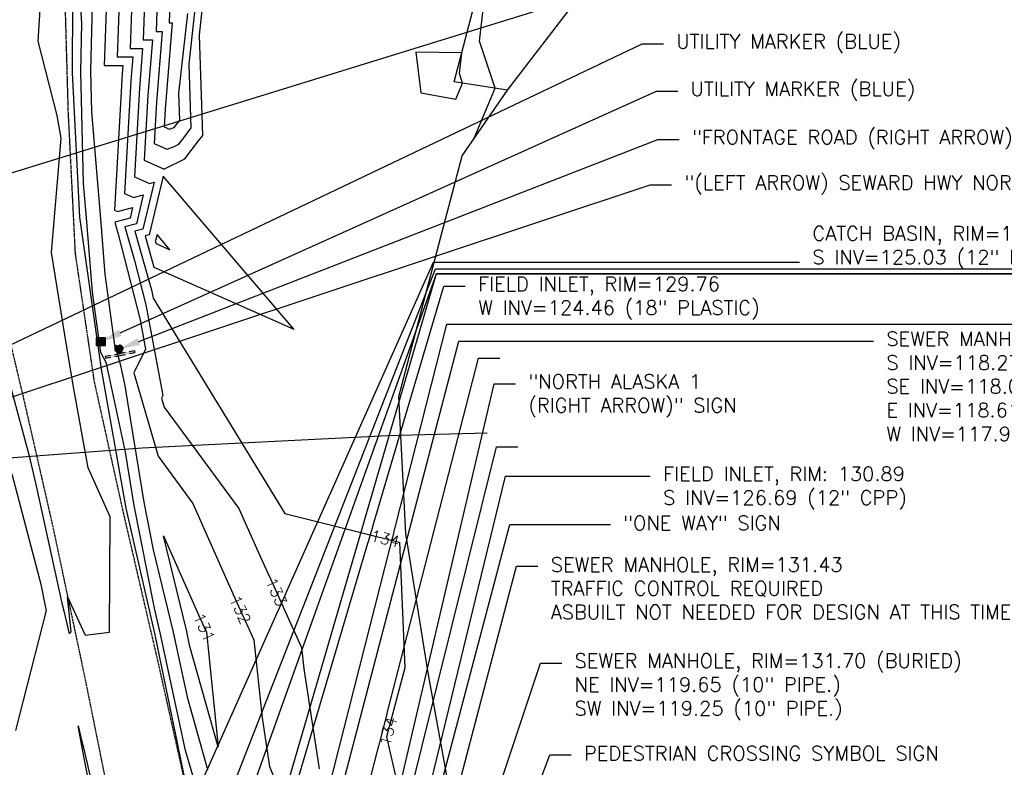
# Model space of a CAD drawing. Header units: feet. Extents: x 351431 to 355879, y 310968 to 329728.
# Tile 145 of 254: x 353538 to 353884, y 321954 to 322216. Entities that reach past the tile are written whole.
import ezdxf

# ---------------------------------------------------------------- set-up
doc = ezdxf.new("R2010")
doc.units = ezdxf.units.FT
doc.header["$MEASUREMENT"] = 0
doc.linetypes.add('D25', pattern=[0.375, 0.25, -0.125])
for name, color, linetype in [('ELTCH-EG1', 253, 'Continuous'), ('ELTCN-EG1', 251, 'Continuous'), ('ELTNB-EG1', 55, 'Continuous'), ('ELTT', 3, 'Continuous'), ('ELUG', 153, 'EGASRT'), ('ELYSP', 1, 'D25'), ('ELYSS', 2, 'Continuous'), ('ESFS', 153, 'Continuous'), ('ESMask', 155, 'Continuous'), ('ESU_Marker', 13, 'Continuous'), ('ETFS', 6, 'Continuous'), ('ETGH', 4, 'Continuous'), ('ETTC', 252, 'Continuous'), ('ETU_Marker', 30, 'Continuous'), ('ETUD', 4, 'Continuous'), ('ETUS', 2, 'Continuous')]:
    doc.layers.add(name, color=color, linetype=linetype)
doc.styles.add('ANNO-TOPO', font='simplex.shx')
doc.styles.add('L80', font='simplex', dxfattribs={"height": 4})
doc.styles.add('ROMANSM', font='romansm.shx')
doc.linetypes.add('EGASRT', pattern='A,0.15,-0.07,0.15,-0.04,["G",ROMANSM,S=0.08,R=0,X=-0.005,Y=-0.04],-0.12,0.15,-0.07,0.15,-0.04,[")",ROMANSM,S=0.08,R=0,X=-0.09,Y=-0.04],-0.075', length=1.015)

# ---------------------------------------------------------------- blocks, each defined once
blk = doc.blocks.new('ESIPUBSIGN')
at = {"layer": 'ESMask'}
h = blk.add_hatch(color=256, dxfattribs=at)
edge = h.paths.add_edge_path()
edge.add_arc((0, 0), 0.03, 90, 450)
for p, q in [((-0.03, 0.1047), (-0.0447, 0.1047)), ((-0.0447, 0.1047), (-0.0447, 0.066)), ((-0.03, 0.1047), (-0.03, 0.066)), ((-0.0447, 0.0381), (-0.0447, -0.0393)), ((-0.03, 0.0381), (-0.03, -0.0393)), ((-0.0447, -0.0672), (-0.0447, -0.1059)), ((-0.03, -0.0672), (-0.03, -0.1059)), ((-0.03, -0.1059), (-0.0447, -0.1059))]:
    blk.add_line(p, q)
for start, end in [(144.23142, 216.35632), (17.97024, 107.04945), (253.53828, 340.78828)]:
    blk.add_arc((0, 0), 0.03, start, end)
blk.add_solid([(-0.0447, -0.1059), (-0.03, -0.1059), (-0.0447, 0.1047), (-0.03, 0.1047)], dxfattribs=at)
blk = doc.blocks.new('ESIPOST')
blk.add_lwpolyline([(0.03, 0.0299), (0.03, -0.03), (-0.03, -0.03), (-0.03, 0.0299), (0.03, 0.0299)])
at = {"layer": 'ESMask'}
blk.add_solid([(-0.03, -0.03), (-0.03, 0.0299), (0.03, -0.03), (0.03, 0.0299)], dxfattribs=at)

msp = doc.modelspace()

# ---------------------------------------------------------------- linework, layer by layer
at = {"layer": 'ELTCH-EG1', "elevation": 135, "flags": 128}
for points in [[(353582.13, 322231.56), (353581.34, 322209.03), (353584.58, 322209.03)], [(353584.58, 322209.03), (353583.02, 322189.67), (353581.73, 322166.89), (353588.66, 322163.76), (353588.86, 322163.82), (353595.99, 322167.35), (353600.82, 322173.6), (353602.23, 322175.55), (353601.07, 322210.76), (353602.05, 322219.44)], [(353678.83, 322190.47), (353691.13, 322188.29), (353693.44, 322193.86), (353692.32, 322197.27), (353693.13, 322204.49), (353676.99, 322204.73), (353678.83, 322190.47)], [(353634.18, 322107.62), (353588.38, 322161.28), (353583.48, 322140.66), (353582.03, 322140.29), (353585.13, 322129.34), (353634.18, 322107.62)]]:
    msp.add_lwpolyline(points, dxfattribs=at)
at = {"layer": 'ELTCN-EG1', "flags": 128}
for points, elevation in [([(353697.56, 322174.59), (353704.83, 322192.12), (353699.43, 322208.64), (353701.68, 322228.82), (353702.22, 322233.15), (353707.04, 322250.27), (353707.67, 322252.16), (353708.59, 322253.55), (353719.6, 322270.55), (353740.02, 322276.54), (353756.86, 322287.36), (353783.22, 322297.05), (353812.15, 322308.72), (353811.66, 322316.07)], 134), ([(353569.29, 322245.68), (353567.7, 322200.1), (353574.26, 322200.09)], 132), ([(353534.94, 322087.05), (353541.32, 322063.12), (353543.93, 322051.99), (353552.85, 322011.46), (353553.6, 322008.31), (353555.42, 322000.67), (353556.08, 322001.44), (353554.84, 322013.66), (353561, 322000.24), (353569.56, 322001.35), (353569.72, 322041.75), (353562.05, 322058.89), (353556.74, 322087.96), (353553.82, 322105.58), (353549.15, 322134.49), (353552.51, 322174.61), (353551.14, 322182.48), (353544.55, 322208.61), (353546.06, 322232.74)], 134), ([(353586.41, 322226.85), (353585.89, 322212.01), (353588.03, 322212.01)], 136), ([(353590.69, 322222.14), (353590.44, 322214.99), (353591.47, 322214.99)], 137), ([(353588.03, 322212.01), (353586.02, 322187.19), (353585.2, 322172.75), (353589.6, 322170.76), (353591.95, 322171.48), (353593.92, 322172.46), (353595.24, 322174.18), (353598.2, 322178.23), (353597.46, 322200.55), (353599.53, 322218.86)], 136), ([(353591.47, 322214.99), (353589.03, 322184.7), (353588.68, 322178.61), (353590.53, 322177.77), (353592.25, 322178.29), (353594.16, 322180.92), (353593.85, 322190.33), (353597.01, 322218.29)], 137), ([(353590.75, 322135.43), (353586.22, 322140.75), (353585.73, 322138.7), (353585.59, 322138.67), (353585.89, 322137.58), (353590.75, 322135.43)], 136), ([(353536.66, 321966.85), (353547.39, 322008.95), (353547.2, 322009.99), (353547, 322011.01), (353545.65, 322017.51), (353535.34, 322056.77)], 134), ([(353563.6, 321942.01), (353560.02, 321960.18), (353558.56, 321968.49), (353559.87, 321962.95), (353560.51, 321960.25), (353571, 321914.78)], 133)]:
    msp.add_lwpolyline(points, dxfattribs=dict(at, elevation=elevation))
at = {"layer": 'ELTT', "flags": 128}
msp.add_lwpolyline([(353709.16, 322191.46), (353690.47, 322194.32), (353700.16, 322231.49), (353707.41, 322252.85), (353710.89, 322277.97), (353758.81, 322284.67), (353775.63, 322277.88), (353813.15, 322282.38)], dxfattribs=at)
at = {"layer": 'ELYSP', "flags": 128}
msp.add_lwpolyline([(353550.87, 323360.48), (353512.27, 323354.31), (353479.24, 323353.09), (353453.69, 323348.72), (353446.53, 323347.54), (353444.6, 323347.05), (353444.8, 323345.85), (353444.81, 323345.19), (353437.43, 323335.64), (353434.04, 323325.72), (353441.42, 323279.42), (353449.02, 323233.16), (353456.41, 323187.52), (353464.11, 323140.77), (353472.01, 323091.24), (353479.3, 323044.95), (353486.78, 322996.48), (353494.63, 322948.21), (353501.83, 322900.12), (353508.82, 322853.39), (353514.96, 322803.29), (353520.22, 322755.93), (353525.5, 322707.58), (353530.1, 322661.06), (353534.37, 322611.41), (353538.38, 322563.87), (353541.74, 322515.89), (353542.88, 322503.42), (353548.56, 322494.03), (353557.47, 322483.52), (353558.12, 322468.46), (353561.02, 322450.75), (353553.97, 322447), (353546.92, 322436.77), (353547.44, 322419.12), (353549.93, 322371.2), (353552.27, 322322.48), (353553.57, 322272.15), (353553.59, 322232.59), (353554.97, 322183.76), (353557.45, 322134.22), (353564.11, 322089.28), (353574.49, 322042.53), (353586.47, 321990.98), (353597.39, 321942.02), (353609.49, 321894.63), (353617.24, 321871.91), (353616.6, 321871.83), (353615.23, 321871.74), (353616.76, 321862.42), (353620.09, 321850.87), (353627.26, 321828.03), (353642.75, 321787.19), (353645.4, 321781.08), (353646.85, 321778.08), (353649.54, 321773.11), (353659.68, 321759.14), (353672.92, 321746.33), (353687.52, 321736.97), (353703.31, 321730.22), (353705.36, 321729.51), (353711.26, 321727.81), (353714.17, 321727.15), (353720.37, 321726.04), (353737.92, 321723.86), (353757.47, 321722.47), (353763.81, 321722.26), (353768.76, 321722.21), (353774.9, 321722.02), (353834.36, 321720.35), (353860.05, 321717.08), (353881.65, 321714.23), (353911.45, 321710.23), (353928.53, 321710.64), (353935.17, 321710.85), (353952.19, 321711.19), (353955.18, 321711.51), (353958.34, 321711.88), (353962.09, 321712.39), (353966.05, 321713.01), (353967.99, 321713.36), (353969.84, 321713.73), (353971.55, 321714.13), (353972.35, 321714.35), (353973.1, 321714.59), (353974.51, 321715.12), (353975.84, 321715.72), (353977.12, 321716.4), (353980.49, 321718.32), (353981.37, 321718.85), (353982.17, 321719.37), (353982.91, 321719.91), (353984.36, 321721.07), (353985.51, 321722.04), (353986.78, 321723.15), (353987.9, 321724.23), (353989.31, 321725.76), (353991.35, 321727.93), (353991.95, 321728.64), (353992.49, 321729.41), (353992.74, 321729.83), (353992.96, 321730.28), (353993.17, 321730.77), (353993.77, 321732.45), (353994.38, 321734.26), (353994.97, 321736.18), (353996.09, 321740.1), (353997.07, 321743.81), (353998.55, 321749.92), (353998.38, 321754.84), (353997.05, 321755.12), (353996.41, 321754.9)], dxfattribs=at)
msp.add_lwpolyline([(353506.07, 320824.63), (353503.46, 320782.93), (353500.33, 320734.19), (353496.72, 320684.2), (353492.59, 320634.9), (353491.44, 320617.73), (353490.07, 320613.94), (353488.23, 320610.83), (353485.39, 320609.95), (353482.76, 320611.04), (353479.98, 320615.57), (353479.45, 320631.47), (353477.93, 320681.47), (353476.75, 320731.4), (353477.14, 320781.23), (353475.6, 320830.9), (353475.05, 320881.16), (353473.84, 320931.06), (353473.13, 320980.79), (353472.12, 321030.46), (353471.6, 321080.76), (353470.75, 321126.76), (353470.2, 321176.51), (353470.34, 321226.57), (353470.3, 321276.6), (353470.42, 321326.93), (353470.07, 321376.61), (353469.79, 321426.34), (353469.66, 321476.68), (353469.55, 321526.41), (353468.6, 321576.43), (353468.52, 321598.95), (353468.45, 321626.72), (353468.27, 321676.53), (353467.81, 321726.47), (353467.54, 321776.88), (353468.44, 321826.58), (353468.46, 321876.42), (353468.45, 321926.8), (353468.74, 321976.5), (353468.89, 322026.7), (353468.61, 322076.57), (353468.69, 322126.86), (353468.12, 322177.91), (353468.07, 322228.83), (353467.13, 322279.49), (353466.13, 322329.72), (353465.57, 322380.46), (353467.33, 322399.86), (353463.16, 322430.33), (353462.19, 322452.44), (353464.18, 322454.33), (353466.4, 322453.41), (353467.86, 322451.3), (353470.73, 322430.56), (353475.53, 322389.79), (353477.12, 322380.89), (353485.47, 322330.41), (353494.99, 322279.71), (353505.44, 322229.24), (353517.18, 322177.56), (353527.93, 322131.21), (353539.12, 322084.25), (353549.65, 322038.19), (353561.08, 321984.22), (353570.67, 321936.62), (353581.84, 321888.51), (353593.53, 321842.65), (353597.88, 321829.06), (353598.93, 321829.77), (353603.67, 321819.8), (353618.98, 321779.46), (353621.27, 321773.51), (353622.41, 321770.79), (353624.6, 321765.24), (353631, 321749.5, -0.81762), (353626.57, 321744.87, 0.225016), (353562.44, 321740.06), (353561.32, 321739.48), (353560.13, 321738.79), (353557.94, 321737.38), (353556.65, 321736.5), (353556.41, 321736.35, -0.055037), (353506.64, 321712.25), (353482.87, 321705.1, -0.057493), (353426.83, 321698.34), (353376.72, 321698.15), (353350.13, 321698.02, -0.107748), (353307.72, 321705.54), (353305.8, 321706.34), (353303.72, 321707.3), (353301.68, 321708.28), (353297.59, 321710.38), (353256.32, 321733.62, 0.086105), (353224.98, 321746.78), (353215.34, 321749.34, -0.76876), (353213.59, 321755.37), (353217.2, 321759.92), (353222.34, 321767.76), (353224.39, 321770.95), (353227.2, 321775.44), (353227.7, 321776.28), (353228.54, 321777.87), (353229.93, 321780.77), (353230.31, 321781.64), (353231.05, 321783.56), (353232.42, 321786.94), (353233.04, 321788.67), (353233.18, 321789.15), (353233.97, 321791.88), (353235.59, 321797.86), (353237.15, 321803.91), (353246.82, 321852.63), (353256.31, 321901.06), (353264.08, 321941.01), (353267.01, 321950.8), (353268.3, 321950.28), (353268.82, 321949.99), (353274.47, 321986.46), (353284.88, 322036.97), (353296.01, 322088.82), (353306.5, 322140.61), (353315.06, 322190.84), (353321.92, 322241.88), (353326.28, 322296.1), (353328.87, 322347.75), (353330.09, 322390.37), (353330.34, 322462.82), (353329.91, 322524.55), (353328.65, 322562.41), (353329.67, 322567.85), (353332.43, 322571.37), (353335.15, 322572.35), (353339.03, 322571.06), (353342.59, 322568.32), (353346.33, 322523.2), (353348.78, 322473.96), (353353.15, 322424.64), (353356.11, 322374.67), (353358.7, 322325.49), (353360.94, 322276.17), (353362.5, 322225.99), (353363.61, 322176.73), (353364.65, 322127.05), (353365.16, 322078.18), (353365.95, 322028.24), (353365.04, 321978.64), (353365.03, 321929.34), (353365.16, 321879.64), (353365.54, 321825.59), (353367.07, 321776.1), (353367.15, 321725.83), (353367.22, 321676.06), (353367.41, 321626.24), (353367.34, 321576.47), (353366.92, 321526.51), (353366.08, 321476.15), (353365.92, 321426.76), (353366.14, 321376.02), (353366.62, 321326.46), (353366.55, 321276.13), (353366.95, 321225.84), (353366.97, 321176.2), (353366.94, 321125.87), (353366.88, 321076.23), (353367.03, 321026.23), (353367.23, 320975.65), (353367.48, 320929.85), (353367.29, 320884.96), (353364.76, 320882.42), (353361.73, 320882.17), (353360.44, 320885.86), (353355.3, 320929.84), (353349.12, 320979.72), (353343.95, 321029.62), (353339.92, 321061.4), (353331.62, 321117.06), (353322.97, 321169.11), (353312.96, 321219.73), (353301.05, 321272.58), (353289.15, 321323.44), (353274.08, 321374.63), (353256.71, 321422.68), (353238.85, 321469.1), (353220.66, 321519.3), (353216.16, 321526.6, -0.085093), (353210.74, 321536.42), (353198.56, 321569.49), (353198.18, 321570.56), (353196.06, 321575.58), (353194.93, 321578.26), (353192.68, 321583.25), (353192.35, 321583.87), (353181.13, 321603.22), (353180.63, 321604.37, -0.788542), (353185.33, 321608.86), (353186.17, 321608.68), (353197.23, 321606.24), (353207.96, 321603.97), (353208.94, 321603.77), (353209.85, 321603.64), (353210.32, 321603.62), (353211.07, 321603.66), (353220.23, 321604.62), (353223.1, 321604.99), (353226.03, 321605.46), (353227.54, 321605.75), (353229.09, 321606.08), (353230.71, 321606.45), (353231.75, 321606.73), (353232.74, 321607.02), (353233.68, 321607.34), (353235.47, 321608.03), (353237.19, 321608.79), (353240.69, 321610.46), (353242.61, 321611.34), (353243.64, 321611.83), (353245.84, 321612.97), (353248.03, 321614.19), (353258.79, 321620.96, -0.075575), (353319.38, 321646.59), (353344.98, 321652.13, -0.021543), (353378.57, 321655.14), (353385.61, 321655.28), (353424.79, 321655.26), (353466.24, 321655.6), (353474.26, 321655.59), (353477.62, 321655.42), (353479.27, 321655.29), (353480.93, 321655.11), (353482.44, 321654.88), (353486.36, 321654.11), (353488.78, 321653.59), (353491.14, 321653.04), (353493.5, 321652.45), (353495.94, 321651.79), (353498.55, 321651.04), (353500.97, 321650.3), (353502.45, 321649.79), (353503.88, 321649.26), (353505.31, 321648.68), (353506.78, 321648.03), (353508.33, 321647.3), (353509.83, 321646.56), (353513.09, 321644.87), (353516.46, 321643.06), (353522.24, 321639.84), (353524.72, 321638.42), (353557.73, 321617.72, 0.125973), (353589.54, 321606.37), (353590.74, 321606.15, -0.61117), (353594.14, 321598.29), (353583.39, 321580.29), (353580.64, 321575.1), (353580.1, 321574.02), (353579.32, 321572.33), (353577.96, 321569.33), (353577.26, 321567.63), (353576.92, 321566.68), (353575.82, 321563.48), (353574.52, 321559.54), (353573.92, 321557.57), (353573.34, 321555.5), (353572.77, 321553.27), (353572.5, 321552.11), (353571.98, 321549.55), (353571.5, 321546.87), (353570.76, 321542.2), (353570.47, 321540.19), (353569.57, 321532.63), (353564, 321484.74), (353558.21, 321435.29), (353555.42, 321411.56), (353552.45, 321401.62), (353551.17, 321402.26), (353550.58, 321402.5), (353548.63, 321384.55), (353543.21, 321334.67), (353537.78, 321284.94), (353532.06, 321233.97), (353527.37, 321182.77), (353524.09, 321132.73), (353520.99, 321082.39), (353518.21, 321030.45), (353515.38, 320980.99), (353512.3, 320929.94), (353509.4, 320880.56), (353506.02, 320824.87)], format="xyb", dxfattribs=at)
at = {"layer": 'ELYSS', "flags": 128}
msp.add_lwpolyline([(353568.95, 322446.74), (353562.02, 322448.84), (353557.1, 322442.78), (353555.26, 322390.76), (353555.42, 322344.44), (353556.77, 322299.44), (353556.66, 322248.05), (353556.46, 322197.53), (353559.05, 322146.88), (353566.59, 322093.54), (353575.24, 322044.77), (353585.41, 322000.35), (353595.86, 321949.97), (353608.24, 321901.35), (353619.51, 321871.86), (353631.47, 321859.35)], dxfattribs=at)
at = {"layer": 'ETFS', "linetype": 'ByBlock', "lineweight": -2}
for p, q in [((353761.99, 322174.09), (353769.49, 322174.09)), ((353759.33, 322158.16), (353766.83, 322158.16)), ((353684.25, 322127.05), (353931.33, 322127.05)), ((353684.25, 322127.03), (353931.42, 322127.03)), ((353687.9, 322109.35), (353975.71, 322109.35)), ((353699.01, 322097.44), (353706.51, 322097.44)), ((353704.55, 322088.4), (353712.05, 322088.4)), ((353705.34, 322066.26), (353712.84, 322066.26)), ((353709.99, 322039.07), (353745.32, 322039.07)), ((353724.04, 321958.3), (353731.54, 321958.3))]:
    msp.add_line(p, q, dxfattribs=at)
for points in [[(353579.83, 322103.28), (353761.99, 322174.09)], [(353531.47, 322082.52), (353759.33, 322158.16)], [(353658.25, 321782.68), (353724.04, 321958.3)]]:
    msp.add_lwpolyline(points, dxfattribs=at)
at = {"layer": 'ETFS'}
msp.add_solid([(353580.28, 322102.12), (353572.84, 322100.57), (353579.38, 322104.45)], dxfattribs=at)
at = {"layer": 'ETGH', "linetype": 'ByBlock', "lineweight": -2}
msp.add_lwpolyline([(353509.67, 322154.62), (353765.52, 322233.58)], dxfattribs=at)
at = {"layer": 'ETU_Marker', "linetype": 'ByBlock', "lineweight": -2}
for p, q in [((353756.44, 322207.68), (353763.94, 322207.68)), ((353761.45, 322191.05), (353768.95, 322191.05))]:
    msp.add_line(p, q, dxfattribs=at)
for points in [[(353534.14, 322101.78), (353756.44, 322207.68)], [(353573.29, 322106.27), (353761.45, 322191.05)]]:
    msp.add_lwpolyline(points, dxfattribs=at)
at = {"layer": 'ETU_Marker'}
msp.add_solid([(353573.81, 322105.13), (353566.46, 322103.19), (353572.78, 322107.41)], dxfattribs=at)
at = {"layer": 'ETUD', "linetype": 'ByBlock', "lineweight": -2}
for p, q in [((353683.25, 322131.04), (353811.75, 322131.04)), ((353683.96, 322128.7), (354054.07, 322128.7)), ((353686.91, 322122.63), (353694.41, 322122.63)), ((353708.55, 322056), (353759.33, 322056))]:
    msp.add_line(p, q, dxfattribs=at)
at = {"layer": 'ETUS', "linetype": 'ByBlock', "lineweight": -2}
for p, q in [((353692.16, 322103.35), (353837.67, 322103.35)), ((353712.41, 322024.51), (353719.91, 322024.51)), ((353720.74, 321990.43), (353728.24, 321990.43))]:
    msp.add_line(p, q, dxfattribs=at)

# ---------------------------------------------------------------- block references
at = {"layer": 'ESFS', "xscale": 49.99999999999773, "yscale": 49.99999999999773, "zscale": 49.99999999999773, "rotation": 100.9318651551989}
msp.add_blockref('ESIPUBSIGN', (353572.84, 322100.57), dxfattribs=at)
at = {"layer": 'ESU_Marker', "xscale": 50, "yscale": 50, "zscale": 50}
msp.add_blockref('ESIPOST', (353566.46, 322103.19), dxfattribs=at)

# ---------------------------------------------------------------- texts
at = {"layer": 'ETFS', "char_height": 5, "attachment_point": 1, "style": 'ANNO-TOPO'}
for s, insert in [('"FRONTAGE ROAD (RIGHT ARROW)" SIGN', (353773.99, 322177.43)), ('"(LEFT ARROW) SEWARD HWY NORTH" SIGN', (353771.33, 322161.5)), ('"NORTH ALASKA 1\\P(RIGHT ARROW)" SIGN', (353716.55, 322091.73)), ('"ONE WAY" SIGN', (353749.82, 322042.07)), ('PEDESTRIAN CROSSING SYMBOL SIGN', (353736.04, 321961.3))]:
    msp.add_mtext(s, dxfattribs=dict(at, insert=insert))
at = {"layer": 'ETU_Marker', "char_height": 5, "attachment_point": 1, "style": 'ANNO-TOPO'}
for insert in [(353768.44, 322211.01), (353773.45, 322194.38)]:
    msp.add_mtext('UTILITY MARKER (BLUE)', dxfattribs=dict(at, insert=insert))
at = {"layer": 'ETUD', "char_height": 5, "attachment_point": 1, "style": 'ANNO-TOPO'}
for s, insert in [('CATCH BASIN, RIM=129.50\\PS INV=125.03 (12" PLASTIC)', (353816.25, 322143.66)), ('FIELD INLET, RIM=129.76\\PW INV=124.46 (18" PLASTIC)', (353698.91, 322125.96)), ('FIELD INLET, RIM: 130.89\\PS INV=126.69 (12" CPP)', (353763.83, 322059.34))]:
    msp.add_mtext(s, dxfattribs=dict(at, insert=insert))
at = {"layer": 'ETUS', "char_height": 5, "attachment_point": 1, "style": 'ANNO-TOPO'}
for s, insert in [('SEWER MANHOLE, RIM=131.80\\PS INV=118.27 (8" PIPE.)\\PSE INV=118.02 (8" PIPE.)\\PE INV=118.61 (8" PIPE.)\\PW INV=117.97 (8" PIPE.)', (353842.17, 322106.69)), ('SEWER MANHOLE, RIM=131.43\\PTRAFFIC CONTROL REQUIRED\\PASBUILT NOT NEEDED FOR DESIGN AT THIS TIME', (353724.41, 322027.51)), ('SEWER MANHOLE, RIM=131.70 (BURIED)\\PNE INV=119.65 (10" PIPE.)\\PSW INV=119.25 (10" PIPE.)', (353732.74, 321993.77))]:
    msp.add_mtext(s, dxfattribs=dict(at, insert=insert))

# ---------------------------------------------------------------- next in the draw order: texts
at = {"layer": 'ETTC', "char_height": 4, "attachment_point": 5, "style": 'L80', "bg_fill": 3, "box_fill_scale": 1.2, "bg_fill_color": 256}
for s, insert, rotation, bg_fill_transparency in [('{134}', (353666.28, 322034.1, 134), 345.8835, 702), ('{133}', (353628.12, 322015.4, 133), 294.4524, 697), ('{132}', (353615.45, 322009.19, 132), 294.4524, 692), ('{131}', (353602.78, 322002.98, 131), 294.4524, 687), ('{134}', (353667.27, 321966.55, 134), 75.0905, 752)]:
    msp.add_mtext(s, dxfattribs=dict(at, insert=insert, rotation=rotation, bg_fill_transparency=bg_fill_transparency))

# ---------------------------------------------------------------- next in the draw order: linework, layer by layer
at = {"layer": 'ELTCN-EG1', "flags": 128}
for points, elevation in [([(353598.74, 321951.04), (353596.26, 321959.81), (353587.48, 322000.66), (353585.28, 322009.75), (353578.22, 322045.77), (353575.13, 322064.48), (353568.86, 322093.96), (353568.42, 322095.6), (353566.51, 322099.45), (353563.51, 322120.55), (353561.43, 322146.69), (353560.43, 322158.68), (353559.47, 322197.82), (353559.87, 322214.94), (353557.68, 322248.12)], 133), ([(353573.57, 322240.97), (353572.25, 322203.08), (353577.7, 322203.07), (353577.02, 322194.65), (353574.78, 322155.18), (353578, 322153.72), (353581.38, 322154.66), (353578.98, 322144.56), (353574.91, 322143.52), (353578.26, 322131.7), (353582.25, 322116.13), (353588.24, 322084.29), (353587.8, 322083.4), (353588.71, 322080.26), (353614.95, 322044.7), (353621.15, 322030.73), (353636.95, 321995.98), (353637.73, 321988.42), (353643.15, 321953.4)], 133), ([(353604.09, 321953.02), (353597.01, 321978.02), (353592, 322001.34), (353585.01, 322030.18), (353581.73, 322046.94), (353575.01, 322087.67), (353573.49, 322094.82), (353572.16, 322099.81), (353571.52, 322101.11), (353568.06, 322126.85), (353566.51, 322146.28), (353563.36, 322183.8), (353563.01, 322198.17), (353563.89, 322235.43)], 132), ([(353577.85, 322236.27), (353576.8, 322206.05), (353581.14, 322206.05), (353580.02, 322192.16), (353578.25, 322161.04), (353583.54, 322158.65), (353585.15, 322159.09), (353581.23, 322142.61), (353578.47, 322141.9), (353583.96, 322122.5), (353584.26, 322121.35), (353584.8, 322118.48), (353631.08, 322042.95), (353671.29, 322032.84), (353673.19, 321988.78), (353666.75, 321964.6), (353670.65, 321947.7)], 134), ([(353574.26, 322200.09), (353574.02, 322197.14), (353571.3, 322149.33), (353572.46, 322148.8), (353577.61, 322150.22), (353576.73, 322146.52), (353571.35, 322145.14), (353572.55, 322140.9), (353580.24, 322110.9), (353582.18, 322100.58), (353578.08, 322092.26), (353586.61, 322062.99), (353598.81, 322046.44), (353611.22, 322018.5), (353620.23, 321998.67), (353623.09, 321971.23), (353625.72, 321954.17), (353637.89, 321924.87)], 132), ([(353607.7, 321961.13), (353597.76, 321996.23), (353596.51, 322002.02), (353588.52, 322035.04), (353601.28, 322006.28), (353603.52, 322001.36), (353607.7, 321961.13)], 131)]:
    msp.add_lwpolyline(points, dxfattribs=dict(at, elevation=elevation))
at = {"layer": 'ELTNB-EG1'}
msp.add_polyline3d([(353904.69, 321815.94, 140.17), (353858.9, 321801.9, 139.52), (353821.11, 321800.76, 138.87), (353815.47, 321822.09, 138.66), (353803.47, 321877.65, 138.2), (353710.8, 321886.9, 134.95), (353708.75, 321887.13, 135.09), (353702.73, 321888.52, 134.6), (353697.94, 321890.16, 134.74), (353690.05, 321939.38, 134.15), (353681.39, 321987.09, 134.17), (353673.55, 322035.89, 134.05), (353671.09, 322083.98, 134.15), (353693.29, 322168.37, 134.14), (353709.16, 322191.46, 133.62), (353775.63, 322277.88, 132.44)], dxfattribs=at)
at = {"layer": 'ELUG', "flags": 128}
msp.add_lwpolyline([(353210.68, 321993.52), (353246.11, 322006.88), (353289.6, 322020.16), (353328.44, 322029.71), (353363.67, 322032.38), (353416.65, 322041.33), (353469.9, 322052.93), (353512.25, 322062.05), (353531.19, 322062.19), (353581, 322065.98), (353667.24, 322070.27), (353702.03, 322071.24)], dxfattribs=at)
at = {"layer": 'ETFS', "linetype": 'ByBlock', "lineweight": -2}
for points in [[(353524.47, 321680.74), (353684.25, 322127.03)], [(353539.52, 321630.59), (353684.25, 322127.05)], [(353539.52, 321630.59), (353684.25, 322127.05)], [(353576.2, 321669.94), (353687.9, 322109.35)], [(353576.2, 321669.94), (353687.9, 322109.35)], [(353612.46, 321761.03), (353699.01, 322097.44)], [(353627.23, 321758.32), (353704.55, 322088.4)], [(353616.55, 321709.39), (353705.34, 322066.26)], [(353616.55, 321709.39), (353705.34, 322066.26)], [(353621.29, 321702.98), (353709.99, 322039.07)]]:
    msp.add_lwpolyline(points, dxfattribs=at)
at = {"layer": 'ETUD', "linetype": 'ByBlock', "lineweight": -2}
for points in [[(353498.45, 321716.98), (353683.25, 322131.04)], [(353499.11, 321657.01), (353683.96, 322128.7)], [(353557.28, 321684.53), (353686.91, 322122.63)], [(353652.95, 321827.7), (353708.55, 322056)]]:
    msp.add_lwpolyline(points, dxfattribs=at)
at = {"layer": 'ETUS', "linetype": 'ByBlock', "lineweight": -2}
for points in [[(353579.48, 321672.85), (353692.16, 322103.35)], [(353631.49, 321717.13), (353712.41, 322024.51)], [(353658.08, 321802.15), (353720.74, 321990.43)]]:
    msp.add_lwpolyline(points, dxfattribs=at)

doc.saveas('drawing.dxf')
